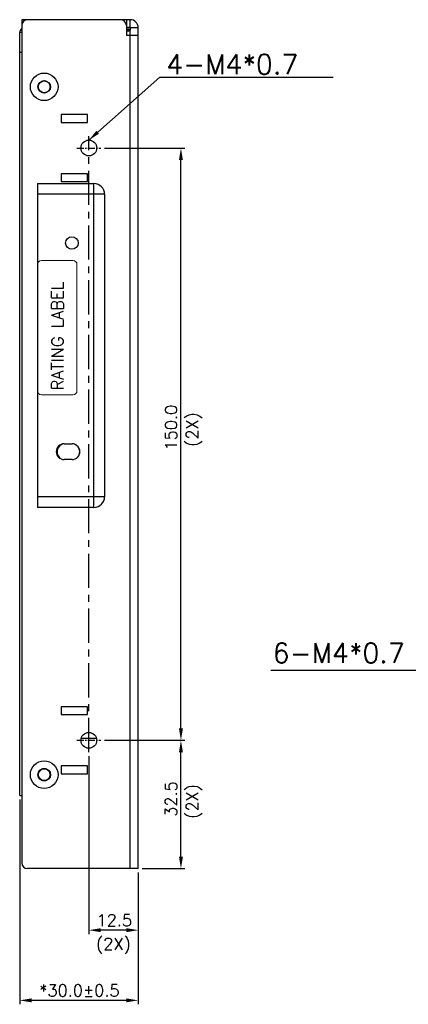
# Model space of a CAD drawing. Extents: x 369 to 888, y 1546 to 1801.
# Tile 4 of 18: x 625 to 724, y 1552 to 1801. Entities that reach past the tile are written whole.
import ezdxf
from ezdxf.enums import TextEntityAlignment as Align

# ---------------------------------------------------------------- set-up
doc = ezdxf.new("R2010")
doc.units = 0
doc.header["$LTSCALE"] = 23.1
doc.header["$MEASUREMENT"] = 0
doc.linetypes.add('CENTER', pattern=[0.6, 0.375, -0.075, 0.075, -0.075])
doc.layers.get('0').update_dxf_attribs({"linetype": 'CONTINUOUS'})
doc.layers.get('Defpoints').update_dxf_attribs({"linetype": 'CONTINUOUS'})
for name, color, linetype in [('00_COMPONENTS', 7, 'CONTINUOUS'), ('02___PRT_ALL_AXES', 7, 'CONTINUOUS'), ('CENTER', 130, 'CENTER'), ('DIM', 2, 'CONTINUOUS')]:
    doc.layers.add(name, color=color, linetype=linetype)
doc.layers.add('Dimension', color=2, linetype='CONTINUOUS', lineweight=9)
doc.styles.add('SIMPLEX', font='SIMPLEX.shx')
doc.dimstyles.new('STANDARD$0', dxfattribs={"dimtxt": 3, "dimasz": 3, "dimexe": 1, "dimexo": 1, "dimgap": 1, "dimtad": 1, "dimdec": 1, "dimzin": 0, "dimdsep": 46, "dimtxsty": 'STANDARD', "dimcen": -0.5, "dimclrd": 2, "dimclre": 2, "dimclrt": 2, "dimadec": 0, "dimazin": 0, "dimtfac": 1, "dimtdec": 1, "dimtmove": 0, "dimatfit": 3, "dimfxl": 1, "dimtolj": 1, "dimtzin": 0, "dimarcsym": 0})
doc.dimstyles.new('STANDARD$7', dxfattribs={"dimtxt": 3, "dimasz": 3, "dimexe": 1, "dimexo": 1, "dimgap": 1, "dimtad": 1, "dimdec": 1, "dimzin": 0, "dimdsep": 46, "dimtxsty": 'STANDARD', "dimcen": -0.5, "dimclrd": 2, "dimclre": 2, "dimclrt": 2, "dimadec": 0, "dimazin": 0, "dimtfac": 1, "dimtdec": 1, "dimtmove": 0, "dimatfit": 3, "dimfxl": 1, "dimtolj": 1, "dimtzin": 0, "dimarcsym": 0})

# ---------------------------------------------------------------- blocks, each defined once
blk = doc.blocks.new('*D48')
at = {"layer": 'Defpoints', "color": 0}
for p in [(642.76, 1615.82), (655.26, 1586.32), (642.76, 1570.74)]:
    blk.add_point(p, dxfattribs=at)
at = {"layer": 'Dimension', "lineweight": -2}
for p, q in [((642.76, 1614.82), (642.76, 1569.74)), ((655.26, 1585.32), (655.26, 1569.74)), ((652.26, 1570.74), (645.76, 1570.74))]:
    blk.add_line(p, q, dxfattribs=at)
at = {"layer": 'Dimension'}
for points in [[(645.76, 1571.24), (645.76, 1570.24), (642.76, 1570.74)], [(652.26, 1571.24), (652.26, 1570.24), (655.26, 1570.74)]]:
    blk.add_solid(points, dxfattribs=at)
at = {"layer": 'Dimension', "insert": (649.21, 1573.24), "char_height": 3, "attachment_point": 5, "style": 'SIMPLEX'}
blk.add_mtext('\\A1;12.5', dxfattribs=at)
blk = doc.blocks.new('*D49')
at = {"layer": 'Defpoints', "color": 0}
for p in [(645.76, 1618.82), (666.07, 1618.82), (655.26, 1586.32)]:
    blk.add_point(p, dxfattribs=at)
at = {"layer": 'Dimension', "lineweight": -2}
for p, q in [((646.76, 1618.82), (667.07, 1618.82)), ((666.07, 1589.32), (666.07, 1615.82)), ((656.26, 1586.32), (667.07, 1586.32))]:
    blk.add_line(p, q, dxfattribs=at)
at = {"layer": 'Dimension'}
for points in [[(665.57, 1615.82), (666.57, 1615.82), (666.07, 1618.82)], [(665.57, 1589.32), (666.57, 1589.32), (666.07, 1586.32)]]:
    blk.add_solid(points, dxfattribs=at)
at = {"layer": 'Dimension', "insert": (663.57, 1603.95), "char_height": 3, "attachment_point": 5, "rotation": 90, "style": 'SIMPLEX'}
blk.add_mtext('\\A1;32.5', dxfattribs=at)
blk = doc.blocks.new('*D50')
at = {"layer": 'Defpoints', "color": 0}
for p in [(645.76, 1768.82), (666.07, 1768.82), (645.76, 1618.82)]:
    blk.add_point(p, dxfattribs=at)
at = {"layer": 'Dimension', "lineweight": -2}
for p, q in [((646.76, 1768.82), (667.07, 1768.82)), ((666.07, 1621.82), (666.07, 1765.82)), ((646.76, 1618.82), (667.07, 1618.82))]:
    blk.add_line(p, q, dxfattribs=at)
at = {"layer": 'Dimension'}
for points in [[(665.57, 1765.82), (666.57, 1765.82), (666.07, 1768.82)], [(665.57, 1621.82), (666.57, 1621.82), (666.07, 1618.82)]]:
    blk.add_solid(points, dxfattribs=at)
at = {"layer": 'Dimension', "insert": (663.57, 1698.01), "char_height": 3, "attachment_point": 5, "rotation": 90, "style": 'SIMPLEX'}
blk.add_mtext('\\A1;150.0', dxfattribs=at)
blk = doc.blocks.new('*D52')
at = {"layer": 'Defpoints', "color": 0}
for p in [(625.26, 1604.82), (655.26, 1586.32), (625.26, 1552.96)]:
    blk.add_point(p, dxfattribs=at)
at = {"layer": 'DIM', "lineweight": -2}
for p, q in [((625.26, 1603.82), (625.26, 1551.96)), ((655.26, 1585.32), (655.26, 1551.96)), ((652.26, 1552.96), (628.26, 1552.96))]:
    blk.add_line(p, q, dxfattribs=at)
at = {"layer": 'DIM'}
for points in [[(628.26, 1553.46), (628.26, 1552.46), (625.26, 1552.96)], [(652.26, 1553.46), (652.26, 1552.46), (655.26, 1552.96)]]:
    blk.add_solid(points, dxfattribs=at)
at = {"layer": 'DIM', "insert": (640.38, 1555.46), "char_height": 3, "attachment_point": 5, "style": 'SIMPLEX'}
blk.add_mtext('\\A1;*30.0±0.5', dxfattribs=at)
blk = doc.blocks.new('RATING LABEL')
at = {"layer": 'Dimension'}
for p, q in [((649.95, 1263.37), (649.95, 1295.37)), ((650.95, 1296.37), (658.95, 1296.37)), ((659.95, 1295.37), (659.95, 1263.37)), ((658.95, 1262.37), (650.95, 1262.37))]:
    blk.add_line(p, q, dxfattribs=at)
for centre, start, end in [((650.95, 1295.37), 90, 180), ((658.95, 1295.37), 0, 90), ((650.95, 1263.37), 180, 270), ((658.95, 1263.37), 270, 0)]:
    blk.add_arc(centre, 1, start, end, dxfattribs=at)
at = {"layer": 'DIM', "style": 'SIMPLEX'}
blk.add_text('RATING LABEL', height=3, rotation=90, dxfattribs=at).set_placement((656.51, 1263.52, -13.89))

msp = doc.modelspace()

# ---------------------------------------------------------------- linework, layer by layer
at = {"color": 2, "linetype": 'Continuous'}
for p, q in [((625.76, 1801.32), (625.76, 1587.82)), ((653.26, 1801.32), (625.76, 1801.32)), ((652.26, 1801.32), (652.26, 1797.32)), ((653.26, 1799.32), (653.26, 1801.32)), ((625.26, 1604.82), (625.26, 1798.12)), ((625.76, 1798.12), (625.26, 1798.12)), ((653.26, 1799.32), (652.26, 1799.32)), ((653.26, 1799.32), (653.26, 1798.67)), ((653.26, 1799.32), (655.26, 1799.32)), ((655.26, 1586.32), (655.26, 1799.32)), ((655.26, 1797.32), (652.26, 1797.32)), ((653.26, 1586.32), (653.26, 1797.32)), ((625.26, 1793.12), (625.76, 1793.12)), ((635.76, 1777.32), (635.76, 1775.32)), ((642.46, 1777.32), (635.76, 1777.32)), ((642.46, 1775.32), (642.46, 1777.32)), ((635.76, 1775.32), (642.46, 1775.32)), ((635.76, 1762.32), (635.76, 1760.32)), ((642.46, 1762.32), (635.76, 1762.32)), ((642.46, 1760.32), (642.46, 1762.32)), ((629.76, 1759.82), (629.76, 1677.82)), ((629.76, 1759.82), (644.06, 1759.82)), ((635.76, 1760.32), (642.46, 1760.32)), ((644.06, 1677.82), (644.06, 1759.82)), ((646.76, 1757.12), (629.76, 1757.12)), ((646.76, 1757.12), (646.76, 1680.52)), ((646.76, 1680.52), (629.76, 1680.52)), ((644.06, 1677.82), (629.76, 1677.82)), ((635.76, 1627.32), (635.76, 1625.32)), ((642.46, 1627.32), (635.76, 1627.32)), ((642.46, 1625.32), (642.46, 1627.32)), ((635.76, 1625.32), (642.46, 1625.32)), ((635.76, 1612.32), (635.76, 1610.32)), ((642.46, 1612.32), (635.76, 1612.32)), ((642.46, 1610.32), (642.46, 1612.32)), ((635.76, 1610.32), (642.46, 1610.32)), ((625.26, 1604.82), (625.76, 1604.82)), ((655.26, 1586.32), (627.26, 1586.32))]:
    msp.add_line(p, q, dxfattribs=at)
for centre, radius in [((631.46, 1784.32), 1.5), ((638.46, 1744.77), 1.6), ((631.46, 1610.12), 1.5)]:
    msp.add_circle(centre, radius, dxfattribs=at)
for centre, radius, start, end in [((627.26, 1799.82), 1.5, 90, 180), ((650.76, 1799.82), 1.5, 0, 90), ((653.26, 1799.32), 2, 0, 90), ((626.26, 1798.12), 1, 120.0923, 180), ((644.06, 1757.12), 2.7, 0, 90), ((644.06, 1680.52), 2.7, 270, 0), ((627.26, 1587.82), 1.5, 180, 270)]:
    msp.add_arc(centre, radius, start, end, dxfattribs=at)
at = {"layer": '00_COMPONENTS', "color": 2, "linetype": 'Continuous'}
for p, q in [((653.01, 1798.92), (652.26, 1798.92)), ((653.06, 1798.67), (652.26, 1798.67)), ((653.26, 1798.42), (652.26, 1798.42)), ((653.06, 1798.42), (653.06, 1798.67)), ((653.26, 1797.32), (653.26, 1798.67)), ((644.68, 1619.32), (640.84, 1619.32))]:
    msp.add_line(p, q, dxfattribs=at)
for centre, radius, start, end in [((653.01, 1798.67), 0.25, 0, 90), ((636.76, 1691.87), 2.05, 97.0649, 246.0978), ((638.41, 1691.87), 2.05, 314.1842, 87.1464)]:
    msp.add_arc(centre, radius, start, end, dxfattribs=at)
at = {"layer": '02___PRT_ALL_AXES', "color": 2, "linetype": 'Continuous'}
for p, q in [((636.51, 1693.92), (638.51, 1693.92)), ((638.51, 1689.92), (636.51, 1689.92))]:
    msp.add_line(p, q, dxfattribs=at)
for centre, radius in [((631.46, 1784.32), 3.5), ((631.46, 1784.32), 1.6), ((642.76, 1768.82), 2), ((642.76, 1618.82), 2), ((631.46, 1610.12), 3.5), ((631.46, 1610.12), 1.6)]:
    msp.add_circle(centre, radius, dxfattribs=at)
for centre, radius, start, end in [((631.46, 1784.32), 1.5, 74.9946, 105.0054), ((631.46, 1784.32), 1.5, 254.9946, 285.0054), ((636.51, 1691.92), 2, 90, 270), ((638.51, 1691.92), 2, 270, 90), ((631.46, 1610.12), 1.5, 74.9946, 105.0054), ((631.46, 1610.12), 1.5, 254.9946, 285.0054)]:
    msp.add_arc(centre, radius, start, end, dxfattribs=at)
at = {"layer": 'CENTER', "color": 2}
msp.add_line((642.76, 1615.82), (642.76, 1771.82), dxfattribs=at)
at = {"layer": 'CENTER', "color": 2, "ltscale": 0.2}
for p, q in [((639.76, 1768.82), (645.76, 1768.82)), ((639.76, 1618.82), (645.76, 1618.82))]:
    msp.add_line(p, q, dxfattribs=at)

# ---------------------------------------------------------------- block references
at = {"layer": 'Dimension', "color": 2}
msp.add_blockref('RATING LABEL', (-20.19, 443.96), dxfattribs=at)

# ---------------------------------------------------------------- texts
at = {"layer": 'DIM', "color": 2, "style": 'SIMPLEX'}
for s, p in [('4-M4*0.7', (662.34, 1786.04)), ('6-M4*0.7', (689.31, 1636.95))]:
    msp.add_text(s, height=5, dxfattribs=at).set_placement(p, align=Align.BOTTOM_LEFT)
at = {"layer": 'Dimension', "color": 2, "char_height": 3, "attachment_point": 5, "rotation": 90, "style": 'SIMPLEX'}
for insert in [(669.43, 1697.56), (669.43, 1603.36)]:
    msp.add_mtext('(2X)', dxfattribs=dict(at, insert=insert))
at = {"layer": 'Dimension', "color": 2, "insert": (648.97, 1566.75), "char_height": 3, "attachment_point": 5, "style": 'SIMPLEX'}
msp.add_mtext('(2X)', dxfattribs=at)

# ---------------------------------------------------------------- dimensions: what is measured, and where the dimension line sits
at = {"layer": 'DIM', "color": 2}
dim = msp.add_linear_dim(base=(625.26, 1552.96), p1=(655.26, 1586.32), p2=(625.26, 1604.82), text='*<>', dimstyle='STANDARD$0', override={"dimtxsty": 'SIMPLEX', "dimcen": -2, "dimclrd": 256, "dimclre": 256, "dimclrt": 256, "dimtol": 1, "dimtp": 0.5, "dimtm": 0.5}, dxfattribs=at)
dim.commit()
dim.dimension.update_dxf_attribs({"geometry": '*D52', "text_midpoint": (640.38, 1552.96), "dimtype": 160})
at = {"layer": 'Dimension', "color": 2}
for base, p1, p2, picture, middle in [((666.07, 1768.82), (645.76, 1618.82), (645.76, 1768.82), '*D50', (666.07, 1698.01)), ((666.07, 1618.82), (655.26, 1586.32), (645.76, 1618.82), '*D49', (666.07, 1603.95))]:
    dim = msp.add_linear_dim(base=base, p1=p1, p2=p2, angle=90, dimstyle='STANDARD$0', override={"dimtad": 3, "dimtxsty": 'SIMPLEX', "dimcen": -2, "dimclrd": 256, "dimclre": 256, "dimclrt": 256, "dimtdec": 0}, dxfattribs=at)
    dim.commit()
    dim.dimension.update_dxf_attribs({"geometry": picture, "text_midpoint": middle, "dimtype": 160})
dim = msp.add_linear_dim(base=(642.76, 1570.74), p1=(655.26, 1586.32), p2=(642.76, 1615.82), dimstyle='STANDARD$0', override={"dimtad": 3, "dimtxsty": 'SIMPLEX', "dimcen": -2, "dimclrd": 256, "dimclre": 256, "dimclrt": 256, "dimtdec": 0}, dxfattribs=at)
dim.commit()
dim.dimension.update_dxf_attribs({"geometry": '*D48', "text_midpoint": (649.21, 1570.74), "dimtype": 160})

# ---------------------------------------------------------------- leaders
for points in [[(642.76, 1770.82), (660.7, 1786.81), (704.58, 1786.81)], [(757.62, 1620.54), (739.69, 1636.52), (688.87, 1636.52)]]:
    msp.add_leader(points, dimstyle='STANDARD$7', override={"dimgap": 1, "dimtad": 0, "dimtxsty": 'SIMPLEX', "dimcen": -2, "dimclrd": 256, "dimclre": 256, "dimclrt": 256, "dimtdec": 0}, dxfattribs=at)

doc.saveas('drawing.dxf')
